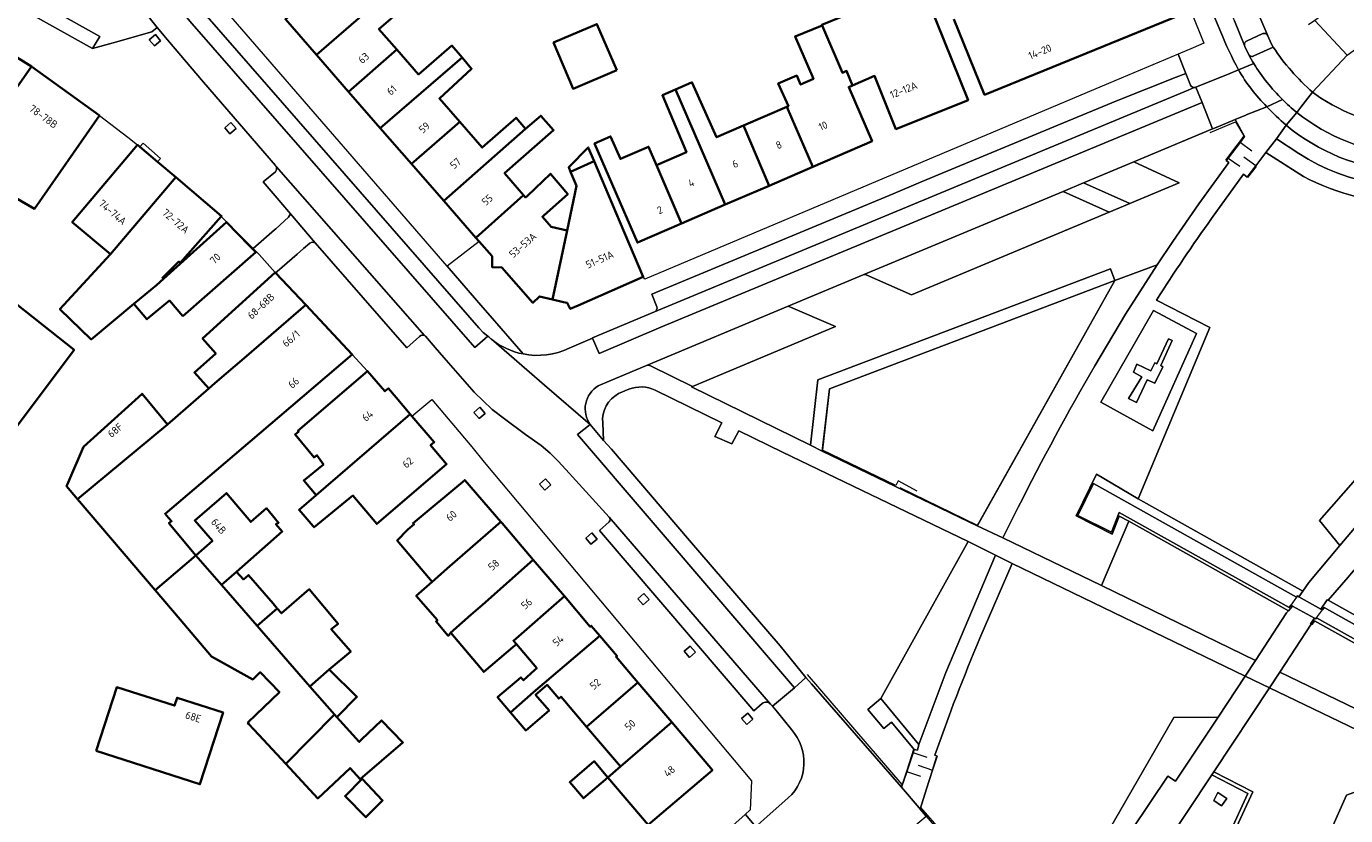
# Model space of a CAD drawing. Extents: x 151587 to 155483, y 462503 to 464608.
# Tile 163 of 236: x 154188 to 154346, y 463215 to 463309. Entities that reach past the tile are written whole.
import ezdxf
from ezdxf.enums import TextEntityAlignment as Align

# ---------------------------------------------------------------- set-up
doc = ezdxf.new("R2010")
doc.units = 0
doc.header["$LTSCALE"] = 0.5
for name, color, linetype, lineweight in [('B-RO-GR-BEPLANTING_CULTUUR_VASTE PLANTENVAK-GV', 251, 'CONTINUOUS', 18), ('B-RO-GR-GROENVOORZIENING-GV', 251, 'CONTINUOUS', 18), ('B-RO-IE-TERREINAFSCHEIDING_KUNSTMATIG_HEKWERK-G', 251, 'IE-TERREINAFSCHEIDING-KUNSTMATIG', 18), ('B-RO-KW-KUNSTWERK_DEK-GV', 6, 'CONTINUOUS', 18), ('B-RO-OG-BEBOUWING-GV', 6, 'CONTINUOUS', 35), ('B-RO-OG-BEBOUWING-T18', 1, 'CONTINUOUS', 18), ('B-RO-OG-TERREIN_CULTUURSCHEIDING-GV', 251, 'CONTINUOUS', 18), ('B-RO-OG-TERREIN_ONBEGROEID-GV', 251, 'CONTINUOUS', 18), ('B-RO-OG-WATER_GREPPEL-GV', 251, 'CONTINUOUS', 18), ('B-RO-VH-VERHARDING_ASFALT-GV', 251, 'CONTINUOUS', 18), ('B-RO-VH-VERHARDING_BEDRIJFSVLOERPLAAT-GV', 251, 'CONTINUOUS', 18), ('B-RO-VH-VERHARDING_BETONSTRAATSTEEN-GV', 251, 'CONTINUOUS', 18), ('B-RO-VH-VERHARDING_OPEN-GV', 251, 'CONTINUOUS', 18), ('B-RO-VH-VERHARDING_STRAATBAKSTEEN-GV', 251, 'CONTINUOUS', 18), ('B-RO-VH-VERHARDING_TEGEL-GV', 251, 'CONTINUOUS', 18)]:
    doc.layers.add(name, color=color, linetype=linetype, lineweight=lineweight)
doc.styles.add('NLCS-ISO-M200-T18', font='NLCS-ISO.ttf', dxfattribs={"height": 0.36})
doc.linetypes.add('IE-TERREINAFSCHEIDING-KUNSTMATIG', pattern='A,4,[82,NLCS.SHX,S=0.75,R=90,X=0,Y=0],4,-2', length=10)

msp = doc.modelspace()

# ---------------------------------------------------------------- linework, layer by layer
at = {"layer": 'B-RO-GR-BEPLANTING_CULTUUR_VASTE PLANTENVAK-GV', "flags": 128}
for points in [[(154315.954, 463268.438), (154319.604, 463274.597), (154323.404, 463280.501), (154318.362, 463278.624), (154301.916, 463249.292), (154304.981, 463247.875)], [(154364.495, 463269.135), (154366.516, 463271.316), (154363.77, 463273.86), (154362.793, 463272.744), (154352.816, 463261.365), (154342.801, 463249.962), (154345.233, 463246.97), (154352.42, 463255.474)], [(154304.981, 463247.875), (154306.794, 463251.523)]]:
    msp.add_lwpolyline(points, dxfattribs=at)
for points in [[(154318.362, 463278.624), (154317.829, 463280.026), (154282.867, 463266.749), (154281.98, 463258.939), (154283.393, 463258.246), (154284.254, 463265.671)], [(154290.377, 463228.667), (154294.934, 463223.208), (154298.152, 463231.801), (154304.095, 463245.802), (154300.847, 463247.446)], [(154330.689, 463226.461), (154325.411, 463226.404), (154314.683, 463207.837), (154315.864, 463204.135), (154321.32, 463212.372), (154320.385, 463213.003), (154324.672, 463219.422), (154325.6, 463218.823)], [(154349.581, 463218.452), (154346.016, 463217.159), (154330.563, 463182.376), (154332.787, 463178.423), (154342.53, 463201.671)]]:
    msp.add_lwpolyline(points, close=True, dxfattribs=at)
at = {"layer": 'B-RO-GR-BEPLANTING_CULTUUR_VASTE PLANTENVAK-GV'}
msp.add_lwpolyline([(154306.794, 463251.523, -0.0140732), (154315.954, 463268.438)], format="xyb", dxfattribs=at)
at = {"layer": 'B-RO-GR-GROENVOORZIENING-GV', "flags": 128}
for points in [[(154204.374, 463307.262), (154203.747, 463307.99), (154203.02, 463307.363), (154203.647, 463306.637)], [(154213.384, 463296.767), (154212.757, 463297.495), (154212.03, 463296.868), (154212.657, 463296.142)], [(154243.146, 463262.747), (154242.52, 463263.475), (154241.793, 463262.848), (154242.419, 463262.121)], [(154250.974, 463254.192), (154250.348, 463254.92), (154249.621, 463254.293), (154250.247, 463253.566)], [(154256.5, 463247.738), (154255.874, 463248.466), (154255.147, 463247.839), (154255.773, 463247.112)], [(154262.724, 463240.494), (154262.098, 463241.222), (154261.371, 463240.595), (154261.997, 463239.868)], [(154268.256, 463234.226), (154267.63, 463234.954), (154266.903, 463234.327), (154267.529, 463233.6)], [(154275.126, 463226.201), (154274.5, 463226.929), (154273.773, 463226.302), (154274.399, 463225.575)]]:
    msp.add_lwpolyline(points, close=True, dxfattribs=at)
at = {"layer": 'B-RO-IE-TERREINAFSCHEIDING_KUNSTMATIG_HEKWERK-G', "flags": 128}
for points in [[(154329.734, 463296.308), (154332.77, 463297.573), (154333.754, 463295.883), (154333.226, 463295.175)], [(154332.792, 463294.623), (154331.789, 463293.292)], [(154333.226, 463295.175), (154332.792, 463294.623)], [(154333.304, 463295.117), (154333.226, 463295.175)], [(154334.723, 463294.056), (154333.304, 463295.117)], [(154331.789, 463293.292), (154331.573, 463293.006)], [(154331.789, 463293.292), (154331.871, 463293.236)], [(154331.871, 463293.236), (154333.294, 463292.276)], [(154335.167, 463292.3), (154333.74, 463293.343)], [(154335.231, 463292.253), (154334.203, 463290.921)], [(154335.231, 463292.253), (154335.167, 463292.3)], [(154318.362, 463278.624), (154284.254, 463265.671)], [(154318.362, 463278.624), (154301.95, 463249.369), (154292.723, 463253.84)], [(154284.254, 463265.671), (154283.423, 463258.35)], [(154294.752, 463253.46), (154292.472, 463254.674), (154292.173, 463254.147), (154283.423, 463258.35)], [(154293.451, 463219.956), (154292.95, 463218.42), (154281.637, 463231.572)], [(154294.31, 463222.593), (154293.451, 463219.956)], [(154294.259, 463222.212), (154294.233, 463222.221)], [(154295.937, 463221.637), (154294.259, 463222.212)], [(154294.874, 463220.713), (154296.554, 463220.127)], [(154296.554, 463220.127), (154297.027, 463221.671)], [(154293.492, 463219.942), (154293.451, 463219.956)], [(154295.194, 463219.364), (154293.492, 463219.942)], [(154295.866, 463217.881), (154296.554, 463220.127)], [(154296.554, 463220.127), (154296.58, 463220.118)], [(154296.58, 463220.118), (154296.622, 463220.103)], [(154298.534, 463211.829), (154295.188, 463215.669), (154295.866, 463217.881)]]:
    msp.add_lwpolyline(points, dxfattribs=at)
at = {"layer": 'B-RO-KW-KUNSTWERK_DEK-GV', "flags": 128}
msp.add_lwpolyline([(154339.561, 463239.733), (154342.18, 463238.296), (154342.35, 463238.204), (154342.448, 463238.332), (154343.133, 463239.287), (154342.951, 463239.377), (154340.319, 463240.848), (154340.135, 463240.955), (154340.029, 463240.797), (154339.368, 463239.841)], close=True, dxfattribs=at)
at = {"layer": 'B-RO-OG-BEBOUWING-GV', "flags": 128}
for points in [[(154283.375, 463309.081), (154285.817, 463303.437), (154286.312, 463303.651), (154287.023, 463301.912), (154289.649, 463303.048), (154292.204, 463296.695), (154300.822, 463300.16), (154291.356, 463323.701), (154283.738, 463320.638), (154287.659, 463310.889), (154283.345, 463309.151)], [(154222.985, 463305.574), (154232.734, 463314.073), (154231.23, 463315.735), (154227.26, 463312.314), (154225.09, 463314.805), (154219.276, 463309.83)], [(154232.734, 463314.073), (154222.985, 463305.574), (154226.831, 463301.161), (154232.59, 463306.196), (154230.449, 463308.653), (154234.463, 463312.162)], [(154183.126, 463296.027), (154182.891, 463296.192), (154183.689, 463297.381), (154183.999, 463297.184), (154188.948, 463304.163), (154181.327, 463308.902), (154181.364, 463308.961), (154181.472, 463309.177), (154181.106, 463309.384), (154177.167, 463302.407), (154173.817, 463296.124), (154180.471, 463292.291), (154182.926, 463295.744)], [(154258.873, 463303.735), (154256.496, 463309.249), (154251.306, 463307.033), (154253.643, 463301.519)], [(154279.151, 463299.352), (154282.26, 463292.202), (154289.35, 463295.27), (154286.563, 463301.713), (154287.023, 463301.912), (154286.312, 463303.651), (154285.817, 463303.437), (154283.375, 463309.081), (154280.163, 463307.776), (154282.351, 463302.694), (154280.81, 463302.019), (154280.351, 463303.1), (154278.135, 463302.155), (154279.367, 463299.445)], [(154240.381, 463305.251), (154239.173, 463306.67), (154235.164, 463303.24), (154232.59, 463306.196), (154226.831, 463301.161), (154230.61, 463296.826)], [(154188.948, 463304.163), (154183.999, 463297.184), (154183.689, 463297.381), (154182.891, 463296.192), (154183.126, 463296.027), (154182.926, 463295.744), (154180.471, 463292.291), (154189.32, 463287.194), (154197.075, 463298.313)], [(154240.381, 463305.251), (154230.61, 463296.826), (154234.337, 463292.549), (154240.108, 463297.564), (154237.671, 463300.362), (154241.52, 463303.912)], [(154265.862, 463301.423), (154264.305, 463300.737), (154267.181, 463293.941), (154263.619, 463292.4), (154266.607, 463285.429), (154271.821, 463287.685)], [(154271.821, 463287.685), (154277.04, 463289.944), (154273.999, 463297.117), (154270.781, 463295.721), (154267.863, 463302.235), (154267.839, 463302.294), (154267.787, 463302.271), (154265.862, 463301.423)], [(154282.26, 463292.202), (154279.151, 463299.352), (154273.999, 463297.117), (154277.04, 463289.944)], [(154240.108, 463297.564), (154234.337, 463292.549), (154238.203, 463288.114), (154247.969, 463296.725), (154246.837, 463298.064), (154242.787, 463294.489)], [(154247.969, 463296.725), (154238.203, 463288.114), (154242.025, 463283.73), (154247.722, 463288.824), (154245.459, 463291.421), (154251.309, 463296.588), (154249.777, 463298.3)], [(154204.008, 463292.786), (154201.907, 463294.565), (154201.624, 463294.805), (154193.83, 463285.601), (154198.384, 463281.745), (154206.178, 463290.949)], [(154263.619, 463292.4), (154262.666, 463294.603), (154259.288, 463293.141), (154258.125, 463295.827), (154256.203, 463294.995), (154261.331, 463283.146), (154266.607, 463285.429)], [(154256.146, 463292.861), (154255.443, 463294.509), (154253.122, 463292.152), (154253.35, 463291.599)], [(154251.183, 463276.356), (154252.504, 463276.043), (154252.93, 463275.942), (154253.303, 463275.22), (154254.258, 463275.639), (154262.011, 463279.037), (154259.224, 463285.642), (154256.146, 463292.861), (154253.35, 463291.599), (154254.034, 463289.944), (154252.945, 463284.601)], [(154201.179, 463275.819), (154203.888, 463278.073), (154204.712, 463278.813), (154204.6, 463278.937), (154206.558, 463280.87), (154206.71, 463280.743), (154211.609, 463286.272), (154211.649, 463286.317), (154206.178, 463290.949), (154198.384, 463281.745), (154192.357, 463275.201), (154196.096, 463271.589)], [(154242.433, 463283.261), (154243.961, 463281.508), (154243.994, 463280.197), (154245.125, 463280.175), (154248.852, 463275.963), (154249.641, 463276.722), (154251.183, 463276.356), (154252.945, 463284.601), (154251.026, 463285.03), (154249.972, 463286.239), (154250.186, 463286.426), (154252.998, 463288.939), (154250.944, 463291.372), (154248.187, 463288.75), (154247.959, 463288.551), (154247.722, 463288.824), (154242.025, 463283.73)], [(154207.044, 463274.372), (154215.73, 463282.002), (154215.354, 463282.389), (154215.007, 463282.747), (154212.254, 463285.585), (154204.712, 463278.813), (154203.888, 463278.073), (154201.179, 463275.819), (154202.731, 463273.987), (154205.424, 463276.226)], [(154210.128, 463265.714), (154210.856, 463266.341), (154214.633, 463269.594), (154221.72, 463275.697), (154218.155, 463279.499), (154218.071, 463279.589), (154209.394, 463271.682), (154210.955, 463269.895), (154208.41, 463267.624)], [(154178.087, 463265.714), (154180.528, 463263.577), (154185.725, 463259.233), (154194.049, 463270.327), (154186.215, 463276.547)], [(154210.128, 463265.714), (154205.209, 463261.429), (154194.454, 463252.505), (154203.71, 463241.643), (154208.571, 463245.785), (154205.358, 463249.637), (154205.682, 463249.853), (154205.304, 463250.286), (154204.913, 463250.745), (154209.16, 463254.362), (154216.128, 463260.296), (154219.932, 463263.535), (154227.266, 463269.781), (154221.72, 463275.697), (154214.633, 463269.594), (154210.856, 463266.341)], [(154232.503, 463264.632), (154231.574, 463265.714), (154231.558, 463265.733), (154231.164, 463265.395), (154229.101, 463267.799), (154220.775, 463260.654), (154220.858, 463260.557), (154220.685, 463260.409), (154220.442, 463260.22), (154222.712, 463257.49), (154223.036, 463257.733), (154223.82, 463256.625), (154221.473, 463254.711), (154222.935, 463252.961), (154234.196, 463262.66)], [(154194.454, 463252.505), (154205.209, 463261.429), (154202.157, 463265.087), (154195.184, 463258.767), (154193.197, 463254.193), (154193.142, 463254.045)], [(154234.396, 463262.427), (154234.196, 463262.66), (154222.935, 463252.961), (154220.908, 463251.215), (154222.602, 463249.274), (154222.707, 463249.145), (154227.35, 463252.93), (154230.2, 463249.54), (154238.534, 463256.693), (154236.611, 463258.935), (154237.061, 463259.321)], [(154236.822, 463242.629), (154238.932, 463244.476), (154245.016, 463249.802), (154240.693, 463254.769), (154234.524, 463249.649), (154234.658, 463249.493), (154233.919, 463248.858), (154232.622, 463247.561)], [(154213.429, 463243.825), (154218.899, 463248.626), (154218.143, 463249.491), (154218.467, 463249.68), (154217.035, 463251.41), (154215.143, 463249.789), (154212.25, 463253.218), (154208.45, 463249.943), (154210.566, 463247.508), (154208.571, 463245.785), (154211.638, 463242.264)], [(154236.822, 463242.629), (154234.899, 463240.945), (154237.427, 463238.029), (154237.274, 463237.893), (154238.734, 463236.19), (154239.031, 463236.514), (154239.012, 463236.537), (154241.443, 463238.662), (154242.837, 463239.892), (154248.892, 463245.254), (154245.172, 463249.623), (154245.016, 463249.802), (154238.932, 463244.476)], [(154208.571, 463245.785), (154203.71, 463241.643), (154206.721, 463238.109), (154210.463, 463233.717), (154215.382, 463230.96), (154216.274, 463231.824), (154218.564, 463229.455), (154214.808, 463225.832), (154214.928, 463225.611), (154216.112, 463224.336), (154219.318, 463220.887), (154225.133, 463226.774), (154222.206, 463230.134), (154215.911, 463237.36), (154211.638, 463242.264)], [(154246.87, 463235.157), (154246.513, 463235.577), (154252.605, 463240.892), (154248.892, 463245.254), (154242.837, 463239.892), (154241.443, 463238.662), (154239.012, 463236.537), (154239.031, 463236.514), (154242.976, 463231.865), (154246.463, 463234.81)], [(154215.911, 463237.36), (154218.304, 463239.444), (154217.8, 463240.026), (154214.869, 463243.438), (154214.257, 463242.913), (154213.429, 463243.825), (154211.638, 463242.264)], [(154224.517, 463232.147), (154227.085, 463234.282), (154224.761, 463236.958), (154225.572, 463237.606), (154222.121, 463241.732), (154218.808, 463238.862), (154218.304, 463239.444), (154215.911, 463237.36), (154222.206, 463230.134)], [(154252.605, 463240.892), (154246.513, 463235.577), (154246.87, 463235.157), (154249.3, 463232.304), (154249.031, 463232.075), (154247.698, 463230.87), (154247.418, 463231.2), (154244.632, 463228.835), (154246.175, 463227.017), (154248.904, 463229.449), (154256.824, 463236.185), (154255.816, 463237.371), (154255.692, 463237.266)], [(154246.175, 463227.017), (154247.993, 463224.875), (154250.779, 463227.24), (154249.164, 463229.143), (154250.544, 463230.318), (154251.922, 463228.669), (154252.2, 463228.905), (154255.261, 463225.306), (154261.377, 463230.594), (154258.778, 463233.648), (154258.896, 463233.749), (154256.824, 463236.185), (154248.904, 463229.449)], [(154224.517, 463232.147), (154222.206, 463230.134), (154225.133, 463226.774), (154225.42, 463226.458), (154227.814, 463228.876)], [(154196.682, 463222.448), (154209.07, 463218.435), (154211.837, 463227.011), (154206.345, 463228.782), (154206.038, 463227.843), (154199.15, 463230.055)], [(154265.421, 463225.841), (154261.377, 463230.594), (154255.261, 463225.306), (154259.31, 463220.547)], [(154219.318, 463220.887), (154223.153, 463216.76), (154227.008, 463220.365), (154228.197, 463219.068), (154233.306, 463223.418), (154230.739, 463226.067), (154228.387, 463223.771), (154228.093, 463223.504), (154225.42, 463226.458), (154225.133, 463226.774)], [(154257.801, 463219.26), (154262.605, 463213.614), (154270.273, 463220.138), (154265.421, 463225.841), (154259.31, 463220.547)], [(154257.801, 463219.26), (154256.164, 463221.184), (154253.235, 463218.692), (154254.87, 463216.77)], [(154228.457, 463219.076), (154226.402, 463217.022), (154228.888, 463214.508), (154230.889, 463216.494)]]:
    msp.add_lwpolyline(points, close=True, dxfattribs=at)
msp.add_lwpolyline([(154299.096, 463309.84), (154302.786, 463300.805), (154315.955, 463306.175), (154326.094, 463310.31)], dxfattribs=at)
at = {"layer": 'B-RO-OG-TERREIN_CULTUURSCHEIDING-GV', "flags": 128}
for points in [[(154341.957, 463301.096), (154340.578, 463299.321), (154340.083, 463298.684)], [(154342.963, 463300.401), (154341.957, 463301.096)], [(154288.303, 463279.305), (154279.341, 463275.534), (154284.992, 463273.109), (154267.886, 463265.96), (154267.769, 463265.906), (154281.98, 463258.939), (154282.867, 463266.749), (154317.829, 463280.026), (154318.362, 463278.624), (154323.404, 463280.501), (154325.276, 463283.276), (154328.395, 463287.779), (154331.948, 463292.705), (154331.64, 463292.934), (154331.871, 463293.236), (154333.304, 463295.117), (154333.851, 463295.836), (154332.734, 463297.853), (154330.916, 463297.085), (154330.035, 463296.745), (154330.02, 463296.739), (154320.606, 463292.774), (154326.04, 463290.28), (154320.138, 463287.834), (154317.663, 463286.772), (154294.053, 463276.917), (154288.648, 463279.299)], [(154338.797, 463297.169), (154337.652, 463295.543), (154340.32, 463293.77)], [(154323.315, 463276.267), (154329.711, 463273.005), (154321.123, 463252.539), (154340.795, 463241.526), (154341.52, 463242.559), (154345.233, 463246.97), (154342.801, 463249.962), (154352.816, 463261.365), (154362.793, 463272.744), (154363.77, 463273.86), (154364.766, 463274.996), (154380.421, 463292.864), (154388.816, 463293.503), (154390.093, 463294.714)], [(154336.397, 463293.897), (154335.167, 463292.3), (154334.147, 463290.975), (154333.708, 463291.303), (154329.906, 463286.036)], [(154340.865, 463291.024), (154336.397, 463293.897)], [(154260.301, 463265.63), (154259.077, 463265.101)], [(154294.392, 463222.605), (154291.663, 463225.868), (154290.739, 463225.096), (154288.834, 463227.373), (154290.377, 463228.667), (154300.847, 463247.446), (154278.661, 463258.117), (154273.427, 463260.66), (154272.615, 463259.087), (154270.57, 463259.973), (154271.404, 463261.63), (154263.439, 463265.529)], [(154257.174, 463261.601), (154257.292, 463259.518), (154258.21, 463258.474), (154267.548, 463247.577), (154278.37, 463234.96), (154281.441, 463231.2), (154282.115, 463230.429), (154292.862, 463218.077), (154293.492, 463219.942), (154294.259, 463222.212), (154294.392, 463222.605)], [(154311.024, 463196.916), (154315.864, 463204.135), (154314.683, 463207.837), (154325.411, 463226.404), (154330.689, 463226.461), (154333.905, 463231.342), (154306.092, 463244.823), (154302.225, 463235.898)], [(154296.857, 463221.906), (154297.113, 463221.786), (154296.58, 463220.119), (154295.866, 463217.881), (154295.098, 463215.476), (154295.803, 463214.621), (154311.024, 463196.916)]]:
    msp.add_lwpolyline(points, dxfattribs=at)
at = {"layer": 'B-RO-OG-TERREIN_CULTUURSCHEIDING-GV'}
for points in [[(154366.399, 463300.12, -0.2877193), (154342.963, 463300.401)], [(154340.083, 463298.684, 0.3041391), (154365.979, 463296.566)], [(154366.422, 463294.492, -0.3045421), (154338.797, 463297.169)], [(154340.32, 463293.77, 0.1987117), (154360.293, 463290.319)], [(154367.599, 463290.326, -0.2280998), (154340.865, 463291.024)], [(154329.906, 463286.036, 0.0140509), (154323.315, 463276.267)], [(154288.648, 463279.299, 0.1797062), (154288.303, 463279.305)], [(154259.077, 463265.101, 0.2958649), (154257.174, 463261.601)], [(154263.439, 463265.529, 0.2029904), (154260.301, 463265.63)], [(154302.225, 463235.898, 0.0160107), (154296.857, 463221.906)]]:
    msp.add_lwpolyline(points, format="xyb", dxfattribs=at)
at = {"layer": 'B-RO-OG-TERREIN_CULTUURSCHEIDING-GV', "flags": 128}
for points in [[(154318.362, 463278.624), (154284.254, 463265.671), (154283.393, 463258.246), (154301.916, 463249.292)], [(154316.746, 463242.167), (154335.149, 463233.245), (154338.849, 463238.937), (154339.087, 463239.148), (154320, 463249.851)], [(154375.869, 463222.778), (154377.167, 463227.036), (154350.552, 463242.677), (154347.388, 463244.537), (154346.602, 463243.638), (154346.21, 463243.171), (154343.841, 463240.415), (154375.776, 463222.532)], [(154341.798, 463237.574), (154338.044, 463231.834), (154373.384, 463214.772), (154374.802, 463219.391), (154374.897, 463219.693), (154362.522, 463226.601), (154342.181, 463237.958), (154342.059, 463237.745), (154341.882, 463237.525)], [(154336.808, 463229.957), (154330.178, 463219.924), (154334.809, 463217.528), (154329.659, 463206.344), (154320.702, 463205.61), (154313.167, 463194.389), (154330.849, 463173.809), (154332.787, 463178.423), (154330.563, 463182.376), (154346.016, 463217.159), (154349.581, 463218.452), (154351.455, 463222.909)]]:
    msp.add_lwpolyline(points, close=True, dxfattribs=at)
at = {"layer": 'B-RO-OG-TERREIN_ONBEGROEID-GV', "flags": 128}
for points in [[(154328.092, 463272.268), (154322.983, 463275.045), (154316.654, 463264.093), (154322.868, 463260.644)], [(154322.634, 463267.824), (154320.981, 463268.636), (154320.555, 463267.676), (154321.575, 463267.108), (154319.968, 463264.524), (154320.948, 463264.06), (154322.201, 463266.764), (154323.103, 463266.345), (154324.059, 463268.309), (154323.837, 463268.465), (154325.209, 463271.432), (154324.737, 463271.64), (154323.369, 463268.675), (154323.109, 463268.772)], [(154322.634, 463267.824), (154323.109, 463268.772), (154323.369, 463268.675), (154324.737, 463271.64), (154325.209, 463271.432), (154323.837, 463268.465), (154324.059, 463268.309), (154323.103, 463266.345), (154322.201, 463266.764), (154320.948, 463264.06), (154319.968, 463264.524), (154321.575, 463267.108), (154320.555, 463267.676), (154320.981, 463268.636)], [(154320.982, 463206.064), (154329.362, 463206.74), (154334.232, 463217.35), (154329.94, 463219.586)], [(154330.642, 463217.453), (154331.713, 463216.752), (154331.094, 463215.866), (154330.18, 463216.503)], [(154330.642, 463217.453), (154330.18, 463216.503), (154331.094, 463215.866), (154331.713, 463216.752)]]:
    msp.add_lwpolyline(points, close=True, dxfattribs=at)
at = {"layer": 'B-RO-OG-WATER_GREPPEL-GV', "flags": 128}
msp.add_lwpolyline([(154375.334, 463221.07), (154375.469, 463221.545), (154343.355, 463239.566), (154343.133, 463239.287), (154342.951, 463239.377), (154340.319, 463240.848), (154340.135, 463240.955), (154340.029, 463240.797), (154315.804, 463254.387), (154313.927, 463250.561), (154317.929, 463248.552), (154318.854, 463250.919), (154339.153, 463239.548), (154339.368, 463239.841), (154339.561, 463239.733), (154342.18, 463238.296), (154342.35, 463238.204), (154342.448, 463238.332), (154375.022, 463220.087)], close=True, dxfattribs=at)
at = {"layer": 'B-RO-VH-VERHARDING_ASFALT-GV', "flags": 128}
for points in [[(154334.328, 463305.633), (154333.868, 463306.586), (154333.835, 463306.668), (154332.646, 463309.631), (154332.507, 463309.968), (154331.119, 463313.328), (154326.309, 463324.971), (154310.389, 463364.026), (154305.891, 463374.894)], [(154310.42, 463371.863), (154312.44, 463366.788), (154329.756, 463324.381), (154334.974, 463311.749), (154335.241, 463311.088), (154335.314, 463310.916), (154336.603, 463307.844), (154337.034, 463306.938), (154337.265, 463306.487)], [(154329.231, 463312.588), (154330.987, 463308.279)], [(154342.89, 463310.155), (154342.237, 463309.694), (154346.107, 463305.525), (154347.8, 463306.755), (154353.449, 463311.742)], [(154341.957, 463301.096), (154346.107, 463305.525), (154342.237, 463309.694), (154341.47, 463309.153)], [(154334.949, 463304.519), (154333.112, 463303.783)], [(154333.112, 463303.783), (154334.949, 463304.519)], [(154346.107, 463305.525), (154341.957, 463301.096), (154342.963, 463300.401)], [(154336.501, 463299.375), (154338.356, 463300.237)], [(154338.356, 463300.237), (154336.501, 463299.375)], [(154340.083, 463298.684), (154338.797, 463297.169)], [(154338.797, 463297.169), (154340.083, 463298.684)]]:
    msp.add_lwpolyline(points, dxfattribs=at)
at = {"layer": 'B-RO-VH-VERHARDING_ASFALT-GV'}
for points in [[(154330.987, 463308.279, 0.0255479), (154333.112, 463303.783)], [(154334.949, 463304.519, -0.035108), (154334.328, 463305.633)], [(154337.265, 463306.487, 0.0635625), (154341.957, 463301.096)], [(154338.356, 463300.237, -0.0586505), (154334.949, 463304.519)], [(154333.112, 463303.783, 0.0645328), (154336.501, 463299.375)], [(154336.501, 463299.375, 0.0191039), (154338.797, 463297.169)], [(154340.083, 463298.684, -0.0249944), (154338.356, 463300.237)], [(154342.963, 463300.401, 0.2877193), (154366.399, 463300.12)], [(154365.979, 463296.566, -0.3041391), (154340.083, 463298.684)], [(154338.797, 463297.169, 0.3045421), (154366.422, 463294.492)]]:
    msp.add_lwpolyline(points, format="xyb", dxfattribs=at)
at = {"layer": 'B-RO-VH-VERHARDING_BEDRIJFSVLOERPLAAT-GV', "flags": 128}
for points in [[(154339.368, 463239.841), (154339.153, 463239.548), (154318.854, 463250.919), (154317.929, 463248.552), (154313.927, 463250.561), (154315.804, 463254.387), (154340.029, 463240.797), (154340.135, 463240.955), (154340.319, 463240.848), (154340.795, 463241.526), (154321.123, 463252.539), (154316.157, 463255.488), (154313.735, 463250.506), (154318.017, 463248.336), (154318.879, 463250.48), (154320, 463249.851), (154339.087, 463239.148), (154339.561, 463239.733)], [(154375.776, 463222.532), (154343.841, 463240.415), (154343.719, 463240.484), (154342.951, 463239.377), (154343.133, 463239.287), (154343.355, 463239.566), (154375.469, 463221.545)], [(154342.18, 463238.296), (154341.714, 463237.624), (154341.798, 463237.574), (154341.882, 463237.525), (154342.059, 463237.745), (154342.181, 463237.958), (154362.522, 463226.601), (154374.897, 463219.693), (154375.022, 463220.087), (154342.448, 463238.332), (154342.35, 463238.204)]]:
    msp.add_lwpolyline(points, close=True, dxfattribs=at)
at = {"layer": 'B-RO-VH-VERHARDING_BETONSTRAATSTEEN-GV'}
for points in [[(154334.142, 463307.243, 0.4152151), (154333.835, 463306.668)], [(154336.603, 463307.844, 0.430664), (154335.938, 463308.09)], [(154334.328, 463305.633, 0.4168968), (154334.959, 463305.444)], [(154327.823, 463301.659, -0.2807164), (154327.391, 463301.964)], [(154218.166, 463292.247, -0.3212144), (154218.079, 463291.615)], [(154222.2, 463283.087, -0.3048001), (154222.843, 463283.105)], [(154288.303, 463279.305, -0.1797062), (154288.648, 463279.299)], [(154263.646, 463275.481, -0.3778679), (154263.351, 463274.869)], [(154235.312, 463271.946, -0.3114704), (154235.903, 463272.044)], [(154262.399, 463268.476, -0.2045708), (154262.873, 463268.435)], [(154257.962, 463250.339, -0.3855345), (154257.945, 463249.771)], [(154276.243, 463228.09, -0.4188624), (154277.21, 463228.027)]]:
    msp.add_lwpolyline(points, format="xyb", dxfattribs=at)
at = {"layer": 'B-RO-VH-VERHARDING_BETONSTRAATSTEEN-GV', "flags": 128}
for points in [[(154335.938, 463308.09), (154334.142, 463307.243)], [(154334.959, 463305.444), (154337.265, 463306.487), (154337.034, 463306.938), (154336.603, 463307.844)], [(154333.835, 463306.668), (154333.868, 463306.586), (154334.328, 463305.633)], [(154327.391, 463301.964), (154326.835, 463303.361), (154325.682, 463302.892), (154318.679, 463300.11), (154312.686, 463297.653), (154295.119, 463290.353), (154291.871, 463288.962), (154263.065, 463276.972), (154263.646, 463275.481)], [(154263.351, 463274.869), (154327.094, 463301.356), (154327.823, 463301.659)], [(154218.079, 463291.615), (154216.616, 463290.383), (154218.281, 463288.453), (154219.647, 463286.87), (154219.888, 463286.586)], [(154235.903, 463272.044), (154218.166, 463292.247)], [(154288.648, 463279.299), (154294.053, 463276.917), (154317.663, 463286.772), (154312.172, 463289.246), (154288.303, 463279.305)], [(154222.843, 463283.105), (154219.888, 463286.586), (154219.656, 463286.164), (154218.118, 463284.773), (154217.988, 463284.661), (154215.412, 463282.439), (154216.129, 463281.716), (154218.071, 463279.589), (154218.155, 463279.499), (154218.279, 463279.684), (154220.7, 463281.768), (154221.46, 463282.422), (154222.2, 463283.087)], [(154219.888, 463286.586), (154222.843, 463283.105), (154230.479, 463274.348), (154233.785, 463270.556), (154235.312, 463271.946)], [(154267.886, 463265.96), (154284.992, 463273.109), (154279.341, 463275.534), (154262.399, 463268.476)], [(154262.873, 463268.435), (154267.886, 463265.96)], [(154257.945, 463249.771), (154256.785, 463248.773), (154275.218, 463227.208), (154276.243, 463228.09)], [(154277.21, 463228.027), (154257.962, 463250.339)]]:
    msp.add_lwpolyline(points, dxfattribs=at)
for points in [[(154320.138, 463287.834), (154326.04, 463290.28), (154320.606, 463292.774), (154314.615, 463290.281)], [(154320.138, 463287.834), (154314.615, 463290.281), (154312.172, 463289.246), (154317.663, 463286.772)]]:
    msp.add_lwpolyline(points, close=True, dxfattribs=at)
at = {"layer": 'B-RO-VH-VERHARDING_OPEN-GV', "flags": 128}
msp.add_lwpolyline([(154342.448, 463238.332), (154343.133, 463239.287), (154342.951, 463239.377), (154340.319, 463240.848), (154340.135, 463240.955), (154340.029, 463240.797), (154339.368, 463239.841), (154339.561, 463239.733), (154342.18, 463238.296), (154342.35, 463238.204)], close=True, dxfattribs=at)
at = {"layer": 'B-RO-VH-VERHARDING_STRAATBAKSTEEN-GV', "flags": 128}
for points in [[(154330.987, 463308.279), (154329.231, 463312.588), (154315.829, 463345.476), (154305.283, 463371.354), (154304.04, 463374.083), (154304.021, 463374.074), (154303.132, 463375.865)], [(154218.166, 463292.247), (154218.147, 463292.28), (154218.103, 463292.342), (154209.509, 463302.318), (154205.214, 463307.367), (154203.964, 463308.835), (154203.313, 463308.337), (154198.728, 463307.026), (154196.242, 463306.315), (154151.972, 463331.046), (154153.483, 463333.385), (154153.501, 463333.412), (154153.522, 463336.567), (154153.558, 463337.377), (154153.081, 463337.354), (154151.388, 463340.129), (154147.962, 463340.86), (154147.954, 463340.862), (154146.351, 463341.227), (154146.138, 463340.343), (154143.56, 463335.743)], [(154243.46, 463271.969), (154241.887, 463270.595), (154207.878, 463309.595), (154204.385, 463313.857), (154201.296, 463318.417), (154197.514, 463325.324), (154194.478, 463332.582), (154191.918, 463339.377), (154188.603, 463338.134), (154191.525, 463330.479)], [(154196.694, 463332.318), (154193.74, 463340.061), (154191.918, 463339.377), (154194.478, 463332.582), (154197.514, 463325.324), (154201.296, 463318.417), (154204.385, 463313.857), (154207.878, 463309.595), (154241.887, 463270.595), (154243.46, 463271.969), (154242.914, 463272.415), (154242.365, 463272.962), (154241.305, 463274.205), (154209.673, 463310.49)], [(154163.558, 463336.356), (154163.57, 463337.209), (154153.558, 463337.377), (154153.522, 463336.567), (154153.501, 463333.412), (154153.483, 463333.385), (154153.602, 463333.102), (154153.731, 463332.795), (154153.887, 463332.506), (154154.06, 463332.23), (154154.265, 463331.968), (154154.487, 463331.728), (154154.731, 463331.506), (154154.994, 463331.302), (154155.269, 463331.124), (154197.123, 463307.764), (154196.242, 463306.315), (154198.728, 463307.026), (154203.313, 463308.337), (154203.964, 463308.835), (154200.687, 463312.973), (154197.869, 463317.432), (154197.121, 463316.984), (154195.779, 463316.245)], [(154197.869, 463317.432), (154200.687, 463312.973), (154203.964, 463308.835), (154205.214, 463307.367), (154209.509, 463302.318), (154218.103, 463292.342), (154218.147, 463292.28), (154218.166, 463292.247), (154235.903, 463272.044)], [(154247.67, 463269.838), (154243.729, 463274.391), (154242.875, 463275.378), (154238.605, 463280.311), (154208.661, 463314.933)], [(154209.673, 463310.49), (154241.305, 463274.205), (154242.365, 463272.962), (154242.914, 463272.415), (154243.46, 463271.969)], [(154327.419, 463310.841), (154328.973, 463306.948), (154327.693, 463306.408), (154325.902, 463305.653), (154326.835, 463303.361), (154327.391, 463301.964)], [(154181.327, 463308.902), (154188.948, 463304.163), (154197.075, 463298.313), (154200.452, 463295.749), (154201.624, 463294.805), (154201.907, 463294.565), (154202.305, 463295.017), (154204.363, 463293.186), (154204.008, 463292.786), (154206.178, 463290.949), (154211.649, 463286.317), (154211.609, 463286.272), (154215.412, 463282.439), (154217.988, 463284.661), (154218.118, 463284.773), (154219.656, 463286.164), (154219.888, 463286.586), (154219.647, 463286.87), (154218.281, 463288.453), (154216.616, 463290.383), (154218.079, 463291.615)], [(154263.646, 463275.481), (154263.065, 463276.972), (154291.871, 463288.962), (154295.119, 463290.353), (154312.686, 463297.653), (154318.679, 463300.11), (154325.682, 463302.892), (154326.835, 463303.361), (154325.902, 463305.653), (154317.607, 463302.154)], [(154337.265, 463306.487), (154334.959, 463305.444)], [(154328.013, 463301.682), (154328.037, 463301.693), (154328.895, 463302.072), (154331.806, 463303.23), (154333.112, 463303.783)], [(154333.112, 463303.783), (154331.806, 463303.23), (154328.895, 463302.072), (154328.037, 463301.693), (154328.761, 463299.883)], [(154317.607, 463302.154), (154262.208, 463278.787), (154262.011, 463279.037), (154254.258, 463275.639), (154253.303, 463275.22), (154252.93, 463275.942), (154252.504, 463276.043), (154251.183, 463276.356), (154249.641, 463276.722), (154248.852, 463275.963), (154245.125, 463280.175), (154243.994, 463280.197), (154243.961, 463281.508), (154242.433, 463283.261), (154238.605, 463280.311), (154242.875, 463275.378), (154243.729, 463274.391), (154247.67, 463269.838)], [(154327.823, 463301.659), (154327.094, 463301.356), (154263.351, 463274.869), (154255.976, 463271.758), (154255.951, 463271.748), (154256.754, 463269.915), (154264.123, 463273.024), (154328.761, 463299.883), (154328.037, 463301.693), (154328.013, 463301.682)], [(154340.578, 463299.321), (154341.957, 463301.096)], [(154279.341, 463275.534), (154288.303, 463279.305), (154312.172, 463289.246), (154314.615, 463290.281), (154320.606, 463292.774), (154330.02, 463296.739), (154328.761, 463299.883), (154264.123, 463273.024), (154256.754, 463269.915), (154255.951, 463271.748), (154254.553, 463271.112), (154253.169, 463270.537)], [(154336.501, 463299.375), (154334.026, 463298.397), (154333.99, 463298.383), (154332.734, 463297.853), (154333.851, 463295.836), (154333.304, 463295.117), (154331.871, 463293.236), (154331.64, 463292.934), (154331.948, 463292.705), (154328.395, 463287.779), (154325.276, 463283.276), (154323.404, 463280.501), (154319.604, 463274.597), (154315.954, 463268.438)], [(154328.761, 463299.883), (154330.02, 463296.739), (154330.035, 463296.745), (154330.916, 463297.085), (154332.734, 463297.853), (154333.99, 463298.383), (154334.026, 463298.397), (154336.501, 463299.375)], [(154340.083, 463298.684), (154340.578, 463299.321)], [(154329.906, 463286.036), (154333.708, 463291.303), (154334.147, 463290.975), (154335.167, 463292.3), (154336.397, 463293.897), (154337.652, 463295.543), (154338.797, 463297.169)], [(154340.32, 463293.77), (154337.652, 463295.543), (154336.397, 463293.897), (154340.865, 463291.024)], [(154222.2, 463283.087), (154221.46, 463282.422), (154220.7, 463281.768), (154218.279, 463279.684), (154218.155, 463279.499), (154221.72, 463275.697), (154227.266, 463269.781), (154229.101, 463267.799), (154231.164, 463265.395), (154231.558, 463265.733), (154231.574, 463265.714), (154232.503, 463264.632), (154234.196, 463262.66), (154234.396, 463262.427), (154236.784, 463264.397), (154241.54, 463258.768), (154243.02, 463256.928), (154274.934, 463218.836), (154274.78, 463215.378), (154274.211, 463214.834), (154274.265, 463214.771), (154275.438, 463213.384)], [(154235.312, 463271.946), (154233.785, 463270.556), (154230.479, 463274.348), (154222.843, 463283.105)], [(154306.794, 463251.523), (154304.981, 463247.875), (154316.746, 463242.167), (154320, 463249.851), (154318.879, 463250.48), (154318.017, 463248.336), (154313.735, 463250.506), (154316.157, 463255.488), (154321.123, 463252.539), (154329.711, 463273.005), (154323.315, 463276.267)], [(154253.169, 463270.537), (154254.553, 463271.112), (154255.951, 463271.748), (154255.976, 463271.758), (154263.351, 463274.869)], [(154256.627, 463266.029), (154257.942, 463266.612), (154262.399, 463268.476), (154279.341, 463275.534)], [(154245.451, 463262.088), (154243.966, 463263.196), (154242.883, 463264.233), (154241.815, 463265.285), (154238.199, 463269.424), (154237.181, 463270.609), (154235.997, 463271.987)], [(154235.997, 463271.987), (154237.181, 463270.609), (154238.199, 463269.424), (154241.815, 463265.285), (154242.883, 463264.233), (154243.966, 463263.196), (154245.451, 463262.088), (154247.948, 463260.235), (154249.823, 463258.899), (154250.884, 463257.978), (154251.896, 463257.005), (154253.185, 463255.596), (154257.962, 463250.339), (154277.21, 463228.027), (154277.47, 463227.773), (154280.069, 463229.946), (154254.158, 463260.217), (154255.69, 463261.397), (154250.211, 463266.133), (154243.889, 463271.599)], [(154243.868, 463271.616), (154243.889, 463271.599)], [(154243.889, 463271.599), (154243.868, 463271.616)], [(154243.889, 463271.599), (154250.211, 463266.133), (154255.69, 463261.397)], [(154262.399, 463268.476), (154257.942, 463266.612), (154256.627, 463266.029)], [(154335.149, 463233.245), (154316.746, 463242.167), (154304.981, 463247.875), (154301.916, 463249.292), (154283.393, 463258.246), (154281.98, 463258.939), (154267.769, 463265.906), (154267.886, 463265.96), (154262.873, 463268.435)], [(154259.077, 463265.101), (154260.301, 463265.63)], [(154263.439, 463265.529), (154271.404, 463261.63), (154270.57, 463259.973), (154272.615, 463259.087), (154273.427, 463260.66), (154278.661, 463258.117), (154300.847, 463247.446), (154304.095, 463245.802), (154306.092, 463244.823), (154333.905, 463231.342), (154335.149, 463233.245)], [(154257.962, 463250.339), (154253.185, 463255.596), (154251.896, 463257.005), (154250.884, 463257.978), (154249.823, 463258.899), (154247.948, 463260.235), (154245.451, 463262.088)], [(154255.69, 463261.397), (154257.292, 463259.518), (154257.174, 463261.601)], [(154352.42, 463255.474), (154345.233, 463246.97), (154341.52, 463242.559), (154340.795, 463241.526), (154340.319, 463240.848), (154342.951, 463239.377), (154343.719, 463240.484), (154343.841, 463240.415), (154346.21, 463243.171), (154346.602, 463243.638), (154347.388, 463244.537), (154350.552, 463242.677), (154351.266, 463244.135), (154351.973, 463245.579), (154352.453, 463246.545)], [(154276.243, 463228.09), (154275.218, 463227.208), (154256.785, 463248.773), (154257.945, 463249.771)], [(154302.225, 463235.898), (154306.092, 463244.823), (154304.095, 463245.802), (154298.152, 463231.801), (154294.934, 463223.208), (154294.794, 463222.512), (154294.392, 463222.605), (154294.259, 463222.212), (154293.492, 463219.942), (154292.862, 463218.077), (154294.972, 463215.623), (154295.098, 463215.476), (154295.866, 463217.881), (154296.58, 463220.119), (154297.113, 463221.786), (154296.857, 463221.906)], [(154373.384, 463214.772), (154338.044, 463231.834), (154336.808, 463229.957), (154351.455, 463222.909)], [(154290.779, 463211.961), (154291.688, 463211.109), (154294.314, 463213.35), (154295.803, 463214.621), (154295.098, 463215.476), (154294.972, 463215.623), (154292.862, 463218.077), (154282.115, 463230.429), (154281.441, 463231.2), (154280.069, 463229.946), (154277.47, 463227.773), (154278.053, 463227.04), (154279.725, 463224.978)], [(154279.725, 463224.978), (154278.053, 463227.04), (154277.47, 463227.773), (154277.21, 463228.027)], [(154279.347, 463216.802), (154276.407, 463214.251), (154275.687, 463213.603), (154278.327, 463210.561), (154279.639, 463209.048)], [(154276.407, 463214.251), (154279.347, 463216.802)]]:
    msp.add_lwpolyline(points, dxfattribs=at)
for points in [[(154196.242, 463306.315), (154197.123, 463307.764), (154155.269, 463331.124), (154154.994, 463331.302), (154154.731, 463331.506), (154154.487, 463331.728), (154154.265, 463331.968), (154154.06, 463332.23), (154153.887, 463332.506), (154153.731, 463332.795), (154153.602, 463333.102), (154153.483, 463333.385), (154151.972, 463331.046)], [(154204.374, 463307.262), (154203.647, 463306.637), (154203.02, 463307.363), (154203.747, 463307.99)], [(154213.384, 463296.767), (154212.657, 463296.142), (154212.03, 463296.868), (154212.757, 463297.495)], [(154328.092, 463272.268), (154322.868, 463260.644), (154316.654, 463264.093), (154322.983, 463275.045)], [(154243.146, 463262.747), (154242.419, 463262.121), (154241.793, 463262.848), (154242.52, 463263.475)], [(154281.441, 463231.2), (154278.37, 463234.96), (154267.548, 463247.577), (154258.21, 463258.474), (154257.292, 463259.518), (154255.69, 463261.397), (154254.158, 463260.217), (154280.069, 463229.946)], [(154250.974, 463254.192), (154250.247, 463253.566), (154249.621, 463254.293), (154250.348, 463254.92)], [(154256.5, 463247.738), (154255.773, 463247.112), (154255.147, 463247.839), (154255.874, 463248.466)], [(154262.724, 463240.494), (154261.997, 463239.868), (154261.371, 463240.595), (154262.098, 463241.222)], [(154338.849, 463238.937), (154335.149, 463233.245), (154333.905, 463231.342), (154336.808, 463229.957), (154338.044, 463231.834), (154341.798, 463237.574), (154341.714, 463237.624), (154342.18, 463238.296), (154339.561, 463239.733), (154339.087, 463239.148)], [(154268.256, 463234.226), (154267.529, 463233.6), (154266.903, 463234.327), (154267.63, 463234.954)], [(154320.702, 463205.61), (154320.982, 463206.064), (154329.94, 463219.586), (154330.178, 463219.924), (154336.808, 463229.957), (154333.905, 463231.342), (154330.689, 463226.461), (154325.6, 463218.823), (154324.672, 463219.422), (154320.385, 463213.003), (154321.32, 463212.372), (154315.864, 463204.135), (154311.024, 463196.916), (154313.167, 463194.389)], [(154275.126, 463226.201), (154274.399, 463225.575), (154273.773, 463226.302), (154274.5, 463226.929)]]:
    msp.add_lwpolyline(points, close=True, dxfattribs=at)
at = {"layer": 'B-RO-VH-VERHARDING_STRAATBAKSTEEN-GV'}
for points in [[(154333.112, 463303.783, -0.0255479), (154330.987, 463308.279)], [(154334.959, 463305.444, -0.4168968), (154334.328, 463305.633)], [(154334.328, 463305.633, 0.035108), (154334.949, 463304.519)], [(154341.957, 463301.096, -0.0635625), (154337.265, 463306.487)], [(154334.949, 463304.519, 0.0586505), (154338.356, 463300.237)], [(154336.501, 463299.375, -0.0645328), (154333.112, 463303.783)], [(154327.391, 463301.964, 0.2807164), (154327.823, 463301.659)], [(154327.823, 463301.659, 0.0998119), (154328.013, 463301.682)], [(154328.013, 463301.682, -0.0998119), (154327.823, 463301.659)], [(154338.797, 463297.169, -0.0191039), (154336.501, 463299.375)], [(154338.356, 463300.237, 0.0249944), (154340.083, 463298.684)], [(154360.293, 463290.319, -0.1987117), (154340.32, 463293.77)], [(154218.079, 463291.615, 0.3212144), (154218.166, 463292.247)], [(154340.865, 463291.024, 0.2280998), (154367.599, 463290.326)], [(154323.315, 463276.267, -0.0140509), (154329.906, 463286.036)], [(154222.843, 463283.105, 0.3048001), (154222.2, 463283.087)], [(154263.351, 463274.869, 0.3778679), (154263.646, 463275.481)], [(154235.903, 463272.044, 0.3114704), (154235.312, 463271.946)], [(154235.997, 463271.987, 0.0483275), (154235.903, 463272.044)], [(154235.903, 463272.044, -0.0483275), (154235.997, 463271.987)], [(154243.46, 463271.969, 0.0118596), (154243.868, 463271.616)], [(154243.868, 463271.616, -0.0118596), (154243.46, 463271.969)], [(154247.67, 463269.838, -0.1213176), (154243.889, 463271.599)], [(154243.889, 463271.599, 0.1213176), (154247.67, 463269.838)], [(154247.67, 463269.838, 0.1631428), (154253.169, 463270.537)], [(154253.169, 463270.537, -0.1631428), (154247.67, 463269.838)], [(154262.873, 463268.435, 0.2045708), (154262.399, 463268.476)], [(154315.954, 463268.438, 0.0140732), (154306.794, 463251.523)], [(154255.69, 463261.397, -0.4350336), (154256.627, 463266.029)], [(154256.627, 463266.029, 0.4350336), (154255.69, 463261.397)], [(154257.174, 463261.601, -0.2958649), (154259.077, 463265.101)], [(154260.301, 463265.63, -0.2029904), (154263.439, 463265.529)], [(154257.945, 463249.771, 0.3855345), (154257.962, 463250.339)], [(154296.857, 463221.906, -0.0160107), (154302.225, 463235.898)], [(154277.21, 463228.027, 0.4188624), (154276.243, 463228.09)], [(154279.347, 463216.802, 0.4114508), (154279.725, 463224.978)], [(154279.725, 463224.978, -0.4114508), (154279.347, 463216.802)]]:
    msp.add_lwpolyline(points, format="xyb", dxfattribs=at)
at = {"layer": 'B-RO-VH-VERHARDING_TEGEL-GV', "flags": 128}
for points in [[(154336.603, 463307.844), (154335.314, 463310.916)], [(154332.646, 463309.631), (154333.835, 463306.668)], [(154334.142, 463307.243), (154335.938, 463308.09)], [(154275.438, 463213.384), (154274.265, 463214.771), (154274.211, 463214.834), (154270.875, 463211.898), (154253.603, 463196.553), (154234.244, 463179.911), (154231.621, 463179.234), (154229.298, 463178.726), (154233.614, 463176.893)]]:
    msp.add_lwpolyline(points, dxfattribs=at)
at = {"layer": 'B-RO-VH-VERHARDING_TEGEL-GV'}
for points in [[(154333.835, 463306.668, -0.4152151), (154334.142, 463307.243)], [(154335.938, 463308.09, -0.430664), (154336.603, 463307.844)]]:
    msp.add_lwpolyline(points, format="xyb", dxfattribs=at)
at = {"layer": 'B-RO-VH-VERHARDING_TEGEL-GV', "flags": 128}
for points in [[(154294.392, 463222.605), (154294.794, 463222.512), (154294.934, 463223.208), (154290.377, 463228.667), (154288.834, 463227.373), (154290.739, 463225.096), (154291.663, 463225.868)], [(154329.94, 463219.586), (154334.232, 463217.35), (154329.362, 463206.74), (154320.982, 463206.064), (154320.702, 463205.61), (154329.659, 463206.344), (154334.809, 463217.528), (154330.178, 463219.924)]]:
    msp.add_lwpolyline(points, close=True, dxfattribs=at)

# ---------------------------------------------------------------- texts
at = {"layer": 'B-RO-OG-BEBOUWING-T18', "style": 'NLCS-ISO-M200-T18'}
for s, rotation, p in [('63', 41.1, (154228.631, 463305.184)), ('14-20', 22.2, (154309.398, 463305.945)), ('12-12A', 21.9, (154293.122, 463301.375)), ('61', 41.1, (154231.973, 463301.35)), ('78-78B', 324.3, (154190.388, 463298.198)), ('10', 23.4, (154283.498, 463297.096)), ('59', 41.1, (154235.87, 463296.878)), ('8', 23.4, (154278.213, 463294.81)), ('57', 41.1, (154239.59, 463292.611)), ('6', 23.4, (154272.995, 463292.552)), ('4', 23.4, (154267.751, 463290.282)), ('74-74A', 319.7, (154198.645, 463286.765)), ('55', 41.1, (154243.392, 463288.249)), ('72-72A', 319.7, (154206.186, 463285.701)), ('2', 23.4, (154264.007, 463287.035)), ('53-53A', 41.1, (154247.627, 463282.842)), ('70', 44.1, (154210.904, 463281.232)), ('51-51A', 23.6, (154256.817, 463281.128)), ('68-68B', 43.2, (154216.36, 463275.566)), ('66/1', 40.4, (154219.961, 463271.68)), ('66', 43.1, (154220.26, 463266.398)), ('64', 40.6, (154229.097, 463262.458)), ('68F', 39.7, (154198.947, 463260.729)), ('62', 40.6, (154233.897, 463256.866)), ('60', 41.1, (154239.103, 463250.503)), ('64B', 311.1, (154211.32, 463249.26)), ('58', 40.4, (154244.152, 463244.651)), ('56', 40.4, (154248.094, 463240.021)), ('54', 40.4, (154251.863, 463235.592)), ('52', 40.4, (154256.281, 463230.41)), ('68E', 342.1, (154208.27, 463226.49)), ('50', 40.4, (154260.444, 463225.517)), ('48', 40.4, (154265.147, 463219.99))]:
    msp.add_text(s, height=0.9, rotation=rotation, dxfattribs=at).set_placement(p, align=Align.MIDDLE)

doc.saveas('drawing.dxf')
